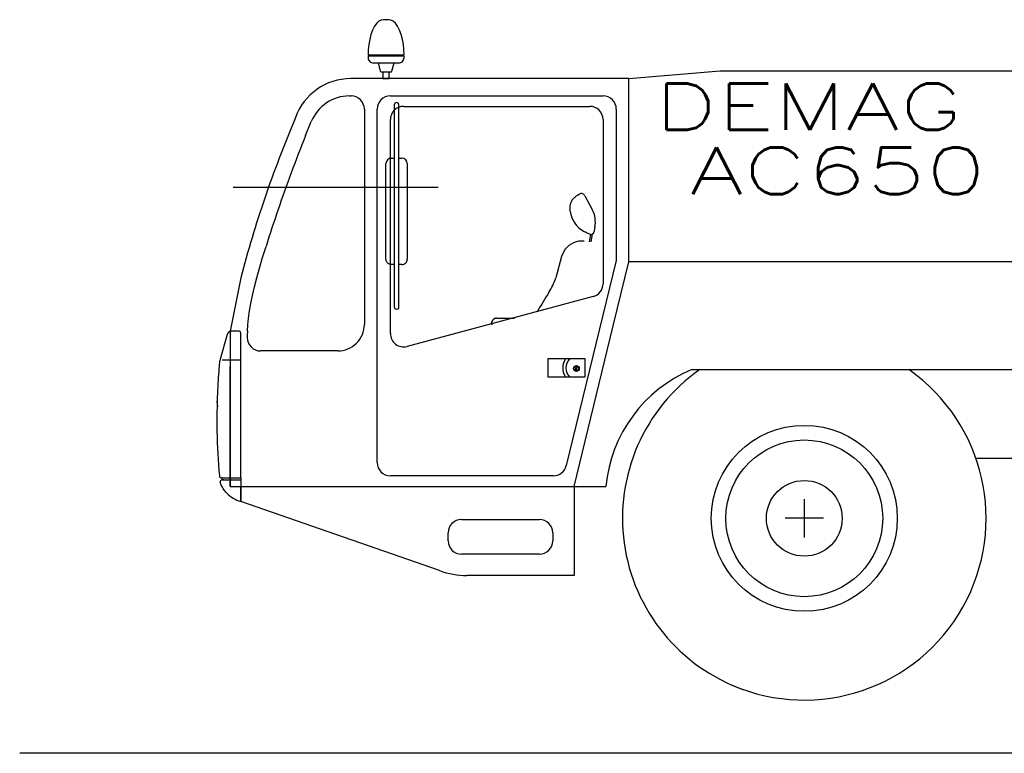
# Model space of a CAD drawing. Extents: x 2278 to 72584, y 12011 to 96322.
# Tile 1 of 29: x 2278 to 5982, y 12052 to 14814. Entities that reach past the tile are written whole.
import ezdxf
from ezdxf.enums import TextEntityAlignment as Align

# ---------------------------------------------------------------- set-up
doc = ezdxf.new("R2010")
doc.units = 0
doc.header["$LTSCALE"] = 62.5
doc.linetypes.add('HIDDEN', pattern=[12.6, 8.4, -4.2])
doc.layers.get('0').update_dxf_attribs({"linetype": 'CONTINUOUS'})
doc.layers.add('11', color=7, linetype='CONTINUOUS')
doc.styles.get("Standard").update_dxf_attribs({"font": 'txt', "bigfont": 'bigfont'})

# ---------------------------------------------------------------- blocks, each defined once
blk = doc.blocks.new('*G1')
at = {"layer": '11', "color": 7, "linetype": 'CONTINUOUS'}
for p, q in [((5230, 13008.8), (5230, 12864.8)), ((5302, 12936.8), (5158, 12936.8))]:
    blk.add_line(p, q, dxfattribs=at)
blk = doc.blocks.new('*G0')
at = {"layer": '11', "color": 7, "linetype": 'CONTINUOUS'}
for p, q in [((3666.6, 14813.8), (3646.6, 14813.8)), ((3589.1, 14680.8), (3593.1, 14680.8)), ((3589.1, 14675.8), (3589.1, 14670.8)), ((3593.1, 14677.8), (3591.1, 14677.8)), ((3593.1, 14680.8), (3593.1, 14677.8)), ((3720.1, 14680.8), (3593.1, 14680.8)), ((3593.1, 14677.8), (3720.1, 14677.8)), ((3720.1, 14677.8), (3720.1, 14680.8)), ((3720.1, 14680.8), (3724.1, 14680.8)), ((3722.1, 14677.8), (3720.1, 14677.8)), ((3724.1, 14670.8), (3724.1, 14675.8)), ((3609.1, 14650.8), (3626.6, 14650.8)), ((3626.6, 14650.8), (3634.9, 14620.1)), ((3626.6, 14650.8), (3686.6, 14650.8)), ((3677.8, 14620.1), (3686.6, 14650.8)), ((3686.6, 14650.8), (3704.1, 14650.8)), ((3637.8, 14617.8), (3644.4, 14617.8)), ((3644.4, 14617.8), (3644.4, 14591.8)), ((3644.4, 14617.8), (3668.8, 14617.8)), ((3668.8, 14591.8), (3668.8, 14617.8)), ((3668.8, 14617.8), (3675.5, 14617.8)), ((4569.9, 14591.8), (4913.4, 14621.8)), ((4913.4, 14621.8), (5945, 14621.8)), ((5945, 14621.8), (5965, 14621.8)), ((5965, 14621.8), (7431.3, 14621.8)), ((3564.9, 14591.8), (3523.4, 14591.8)), ((4569.9, 14591.8), (3564.9, 14591.8)), ((3644.4, 14591.8), (3656.6, 14591.8)), ((3656.6, 14591.8), (3668.8, 14591.8)), ((4569.9, 13902.6), (4569.9, 14591.8)), ((4569.9, 13902.6), (4569.9, 14591.8)), ((3518.8, 14526.9), (3524.9, 14526.9)), ((3672.8, 14526.9), (4472.8, 14526.9)), ((3687.2, 14492.8), (3687.2, 13732.9)), ((3705.2, 13732.8), (3705.2, 14492.8)), ((3722.8, 14487.5), (4422.8, 14487.5)), ((3574.9, 14476.9), (3574.9, 13666.9)), ((3622.8, 13146.9), (3622.8, 14476.9)), ((4522.8, 14476.9), (4522.8, 13907.6)), ((3316.2, 14445.4), (3314.9, 14441.9)), ((3353.8, 14377.7), (3375.3, 14430.4)), ((3672.8, 13632.1), (3672.8, 14437.5)), ((4472.8, 14437.5), (4472.8, 13819.7)), ((3656.2, 13912.6), (3656.2, 14272.5)), ((3676.2, 14292.5), (3687.2, 14292.5)), ((3705.2, 14292.5), (3716.2, 14292.5)), ((3736.2, 14272.5), (3736.2, 13912.5)), ((3853.1, 14181.8), (3081.2, 14181.8)), ((4383.6, 14157.1), (4384.3, 14157.5)), ((4404.6, 14151.3), (4432.3, 14099.2)), ((4349.5, 14092.6), (4348.5, 14100.4)), ((4426.3, 14005.7), (4421.5, 14006.7)), ((4421.8, 13978.2), (4426.4, 14005.7)), ((4427.7, 13977), (4432.7, 14006.5)), ((4441.9, 14032.1), (4438.1, 14013.5)), ((4329.4, 13948.6), (4316.5, 13922.7)), ((3687.2, 13892.5), (3675.5, 13892.5)), ((3716.2, 13892.5), (3705.2, 13892.5)), ((4316.5, 13922.7), (4294.8, 13842.5)), ((4522.8, 13907.6), (4334.3, 13135.1)), ((4511.2, 13662), (4569.9, 13902.6)), ((7431.3, 13902.6), (4569.9, 13902.6)), ((3109.9, 13841.9), (3069.9, 13641.9)), ((4435.7, 13771.4), (3735.7, 13583.8)), ((4073.4, 13690.2), (4139.9, 13690.2)), ((3069.9, 13641.9), (3070, 13056.9)), ((3102, 13641.9), (3075.7, 13641.9)), ((3110, 13088.9), (3110, 13633.9)), ((4363.6, 13056.9), (4511.2, 13662)), ((3058.3, 13628.8), (3032.5, 13535.8)), ((3474.9, 13566.9), (3184.3, 13566.9)), ((3110, 13531.9), (3039.4, 13531.9)), ((4266.2, 13537.9), (4404.2, 13537.9)), ((4266.2, 13467.9), (4266.2, 13537.9)), ((4404.2, 13537.9), (4404.2, 13467.9)), ((3070, 13056.9), (3069.9, 13508)), ((3070, 13495.5), (3070, 13056.9)), ((4370.2, 13495.8), (4370.9, 13496.7)), ((4371.1, 13495.8), (4370.2, 13495.8)), ((4370.8, 13504.3), (4371.6, 13505)), ((4370.8, 13503.3), (4370.8, 13504.3)), ((4370.8, 13502.2), (4370.8, 13503.3)), ((4370.9, 13502), (4370.8, 13502.2)), ((4370.9, 13501.6), (4370.9, 13502)), ((4370.9, 13500.4), (4370.9, 13501.6)), ((4370.9, 13500), (4370.9, 13500.4)), ((4370.9, 13499.3), (4370.9, 13500)), ((4370.9, 13498.1), (4370.9, 13499.3)), ((4370.9, 13496.7), (4370.9, 13498.1)), ((4372, 13494.7), (4371.1, 13495.8)), ((4371.6, 13505), (4373.1, 13505)), ((4372.7, 13495.6), (4372, 13494.7)), ((4374.2, 13497), (4372.7, 13496.5)), ((4372.7, 13496.5), (4372.7, 13495.6)), ((4373.1, 13505), (4374.3, 13504.3)), ((4374.3, 13502.1), (4373.5, 13502.1)), ((4373.5, 13502.1), (4373.5, 13501.3)), ((4373.5, 13501.3), (4373.5, 13500.3)), ((4373.5, 13500.3), (4373.5, 13499.7)), ((4373.5, 13499.7), (4373.5, 13499.4)), ((4373.5, 13499.4), (4373.5, 13498.1)), ((4373.5, 13498.1), (4374.2, 13497)), ((4374.3, 13504.3), (4374.3, 13503.1)), ((4374.3, 13503.1), (4374.3, 13502.7)), ((4374.3, 13502.7), (4374.3, 13502.1)), ((4807.3, 13496.8), (4837.3, 13496.8)), ((4807.3, 13496.8), (7045.6, 13496.8)), ((4404.2, 13467.9), (4266.2, 13467.9)), ((3020, 13377.5), (3022.1, 13356.3)), ((6069.1, 13161.8), (5875.9, 13161.8)), ((3041.5, 13088.9), (3037.3, 13088.9)), ((3037.3, 13088.9), (3110, 13088.9)), ((3040, 13081.9), (3041.5, 13081.9)), ((3040, 13081.9), (3110, 13081.9)), ((3110, 13088.9), (3110, 13081.9)), ((3110, 13081.9), (3110, 12999.9)), ((4285.7, 13096.9), (3672.8, 13096.9)), ((3032, 13073.6), (3032, 13073.9)), ((3070, 13056.9), (4363.6, 13056.9)), ((3110, 13056.9), (3294.9, 13056.9)), ((3110, 12999.9), (3110, 13056.9)), ((3294.9, 13056.9), (4363.6, 13056.9)), ((4363.6, 13056.9), (4363.6, 12721.9)), ((4363.6, 13056.9), (4483.8, 13056.9)), ((3858.1, 12740.1), (3110, 12999.9)), ((3939.9, 12932.2), (4233.6, 12932.2)), ((3889.9, 12852.2), (3889.9, 12882.2)), ((4283.6, 12882.2), (4283.6, 12852.2)), ((4233.6, 12802.2), (3939.9, 12802.2)), ((4363.6, 12721.9), (3960.9, 12721.9)), ((19433.1, 12052.3), (2278.2, 12052.3))]:
    blk.add_line(p, q, dxfattribs=at)
at = {"layer": '11', "color": 7, "linetype": 'HIDDEN'}
blk.add_line((4073.4, 13690.2), (4139.8, 13690.2), dxfattribs=at)
at = {"layer": '11', "color": 7, "linetype": 'CONTINUOUS'}
for points in [[(3646.6, 14813.8), (3638.3, 14812.4), (3629.7, 14808), (3621.3, 14800.2), (3613.2, 14789.1), (3606, 14774.9), (3599.8, 14758.1), (3595, 14739.5), (3591.7, 14719.9), (3589.7, 14700.1), (3589.1, 14680.8)], [(3724.1, 14680.8), (3723.5, 14700.1), (3721.6, 14719.9), (3718.2, 14739.5), (3713.4, 14758.1), (3707.3, 14774.9), (3700, 14789.1), (3692, 14800.2), (3683.5, 14808), (3675, 14812.4), (3666.6, 14813.8)], [(3675.5, 14617.8), (3675.8, 14617.8), (3676.2, 14617.9), (3676.5, 14618), (3676.9, 14618.2), (3677.1, 14618.4), (3677.4, 14618.7), (3677.6, 14619), (3677.7, 14619.4), (3677.8, 14619.7), (3677.8, 14620.1)], [(4365.7, 14144.6), (4367.5, 14146.1), (4369.3, 14147.6), (4371.1, 14149), (4372.9, 14150.3), (4374.7, 14151.6), (4376.5, 14152.8), (4378.3, 14154), (4380.1, 14155.1), (4381.8, 14156.1), (4383.6, 14157.1)], [(4421.5, 14006.7), (4419.5, 14007.5), (4417.5, 14008.4), (4415.4, 14009.3), (4413.4, 14010.3), (4411.4, 14011.3), (4409.4, 14012.3), (4407.5, 14013.4), (4405.5, 14014.5), (4403.6, 14015.6), (4401.7, 14016.8)], [(3134.9, 13641.9), (3136.4, 13665.7), (3139.1, 13690.8), (3143, 13717.4), (3148, 13745.7), (3154.2, 13775.8), (3161.7, 13807.9), (3170.4, 13842.2), (3180.4, 13878.8), (3191.9, 13918.2), (3204.9, 13960.5)], [(3675.5, 13892.5), (3672.6, 13892.8), (3669.6, 13893.4), (3666.7, 13894.6), (3664, 13896.3), (3661.5, 13898.4), (3659.5, 13900.9), (3657.9, 13903.7), (3656.8, 13906.7), (3656.3, 13909.7), (3656.2, 13912.6)], [(3020, 13306.9), (3020.1, 13285.7), (3020.4, 13264.4), (3020.8, 13243.2), (3021.5, 13222.1), (3022.3, 13201), (3023.4, 13179.9), (3024.6, 13158.9), (3026, 13138), (3027.6, 13117.1), (3029.3, 13096.2)], [(3057, 13031.9), (3054, 13035.2), (3051.1, 13038.5), (3048.4, 13042.1), (3045.7, 13045.8), (3043.2, 13049.6), (3040.8, 13053.5), (3038.5, 13057.6), (3036.4, 13061.7), (3034.5, 13066), (3032.7, 13070.4)]]:
    blk.add_lwpolyline(points, dxfattribs=at)
for centre, radius in [((4372.5, 13500.7), 11), ((4372.5, 13500.7), 9), ((5230, 12936.8), 350), ((5230, 12936.8), 295), ((5230, 12936.8), 142.5)]:
    blk.add_circle(centre, radius, dxfattribs=at)
for centre, radius, start, end in [((3591.1, 14675.8), 2, 90, 179.9869), ((3609.1, 14670.8), 20, 180, -89.9921), ((3704.1, 14670.8), 20, -90, 0.0092), ((3722.1, 14675.8), 2, 0, 89.9738), ((3637.8, 14620.8), 3, -164.9321, -90.0084), ((3523.4, 14372), 219.9, 90, 160.4804), ((3518.8, 14371.9), 155, 90, 157.8592), ((3524.9, 14476.9), 50, 0, 90), ((3672.8, 14476.9), 50, 90, 179.9969), ((4472.8, 14476.9), 50, 0, 90.001), ((3722.8, 14437.5), 50, 90, -179.9995), ((3696.2, 14492.8), 9, 0, 180), ((4422.8, 14437.5), 50, 0, 90), ((7226.2, 12770.6), 4253.4, 156.8614, 161.1904), ((8646.1, 12252.9), 5702.9, 158.1237, 159.6412), ((3676.2, 14272.5), 20, 90, 179.9961), ((3716.2, 14272.5), 20, 0, 90), ((8646.7, 12252.7), 5703.5, 159.6414, 162.5754), ((4391.4, 14144.2), 15, 27.9734, 118.3067), ((7226.8, 12770.4), 4254, 161.1906, 165.41), ((4398.1, 14106.6), 50, 130.4097, -172.8751), ((4448.7, 14105), 100, -172.8726, -118.0875), ((4344, 14052.3), 100, -11.641, 27.9741), ((4428.3, 14015.5), 10, -101.5024, -11.6243), ((4393.4, 13900.6), 80, 83.7083, 143.1272), ((3716.2, 13912.5), 20, -90, 0.0013), ((4102.6, 13897.7), 200, -33.8181, -16.0484), ((4422.8, 13819.7), 50, -75.0042, 0.0002), ((7096.6, 12011.3), 3338.8, 147.8814, 149.2792), ((3696.2, 13732.8), 9, 180, 0.134), ((4073.4, 13670.2), 20, 90, -179.9921), ((4063.4, 13670.2), 10, 180, -147.1666), ((3075.7, 13623.9), 18, 90, 164.445), ((3102, 13633.9), 8, 0, 90), ((4067.6, 13604.7), 933.4, 177.7133, 179.2062), ((3474.9, 13666.9), 100, -90, 0.0008), ((3722.8, 13632.1), 50, 180, -74.9993), ((3184.3, 13616.9), 50, 179.21, -90), ((3128.8, 13508.9), 100, 164.4493, 175.0147), ((4383.4, 13502.9), 62, 145.6302, -145.6334), ((4383.4, 13502.9), 50, 135.5694, -135.5731), ((5445.1, 13306.9), 2425.1, 175.0157, 179.9999), ((5011, 13008.1), 529.5, 112.6301, 174.7086), ((5230, 12936.8), 684, 125.0413, -109.4446), ((5230, 12936.8), 684, -113.3805, 54.9534), ((3672.8, 13146.9), 50, 180, -90.001), ((4285.7, 13146.9), 50, -90, -13.7059), ((3037.3, 13096.9), 8, -174.9705, -89.9999), ((3040, 13073.9), 8, 90, 179.9738), ((3041.5, 13085.4), 3.5, -90, 90), ((3040, 13073.6), 8, 180, -156.652), ((3144.3, 13116.6), 121.6, -135.875, -106.3792), ((3939.9, 12882.2), 50, 90, -179.9974), ((4233.6, 12882.2), 50, 0, 90), ((3939.9, 12852.2), 50, 180, -90), ((4233.6, 12852.2), 50, -90, -0.0016), ((3960.9, 13022.5), 300.6, -109.9994, -89.9981)]:
    blk.add_arc(centre, radius, start, end, dxfattribs=at)
at = {"layer": '11', "color": 7, "linetype": 'HIDDEN'}
for centre, radius, start, end in [((4073.4, 13670.2), 20, 90, -179.9882), ((4063.4, 13670.2), 9.99, 180, -147.1484)]:
    blk.add_arc(centre, radius, start, end, dxfattribs=at)
at = {"color": 7, "linetype": 'CONTINUOUS'}
blk.add_blockref('*G1', (0, 0), dxfattribs=at)
at = {"layer": '11', "color": 7, "linetype": 'CONTINUOUS', "width": 1.5}
for s, p in [('DEMAG', (4666, 14346.1)), ('AC650', (4799, 14105))]:
    blk.add_text(s, height=175, dxfattribs=at).set_placement(p, align=Align.BOTTOM_LEFT)

msp = doc.modelspace()

# ---------------------------------------------------------------- block references
at = {"layer": '11', "color": 7, "linetype": 'CONTINUOUS'}
msp.add_blockref('*G0', (0, 0), dxfattribs=at)

doc.saveas('drawing.dxf')
